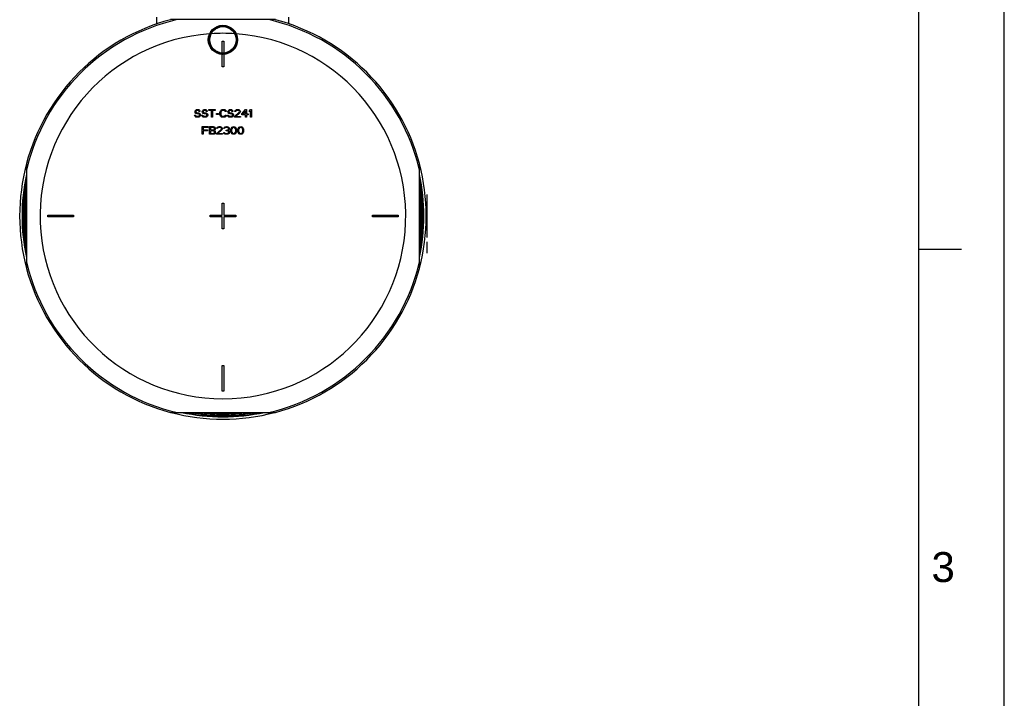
# Model space of a CAD drawing. Header units: millimetres. Extents: x 0 to 420, y 0 to 297.
# Tile 23 of 31: x 305 to 420, y 170 to 250. Entities that reach past the tile are written whole.
import ezdxf

# ---------------------------------------------------------------- set-up
doc = ezdxf.new("R2010")
doc.units = ezdxf.units.MM
doc.header["$LTSCALE"] = 23.1
doc.layers.get('0').update_dxf_attribs({"linetype": 'CONTINUOUS'})
for name, color, linetype in [('01_GLOBAL', 7, 'CONTINUOUS'), ('06_COURBES', 7, 'CONTINUOUS'), ('AXES_REF', 7, 'CONTINUOUS')]:
    doc.layers.add(name, color=color, linetype=linetype)
doc.styles.add('TEXTSTYLE_2', font='arial.ttf')

# ---------------------------------------------------------------- blocks, each defined once
blk = doc.blocks.new('MARGEA3_BL0', base_point=(210.000078, 148.5))
at = {"color": 7, "linetype": 'Continuous'}
for p, q in [((420, 0), (420, 296.999914)), ((420.000078, 0.000001), (420.000078, 297.000001)), ((410.000078, 10.000001), (410.000078, 287.000001)), ((415.000078, 222.750001), (410.000078, 222.750001))]:
    blk.add_line(p, q, dxfattribs=at)
at = {"color": 7, "linetype": 'Continuous', "style": 'TEXTSTYLE_2', "oblique": 0.00001872}
blk.add_text('3', height=3.5, dxfattribs=at).set_placement((411.500078, 183.875001))

msp = doc.modelspace()

# ---------------------------------------------------------------- linework, layer by layer
at = {"color": 7, "linetype": 'Continuous'}
for p, q in [((420, 0), (420, 297)), ((334.87, 249.6), (322.61, 249.6)), ((328.64, 245.71), (328.64, 247.1)), ((328.64, 247.1), (328.84, 247.1)), ((328.84, 247.1), (328.84, 245.71)), ((328.64, 244.1), (328.64, 245.53)), ((328.84, 245.53), (328.84, 244.1)), ((328.84, 244.1), (328.64, 244.1)), ((325.44, 238.37), (325.43, 238.44)), ((325.43, 238.44), (325.54, 238.44)), ((325.5, 238.27), (325.44, 238.37)), ((325.48, 238.88), (325.5, 238.96)), ((325.48, 238.81), (325.48, 238.88)), ((325.5, 238.73), (325.48, 238.81)), ((325.5, 238.96), (325.58, 239.04)), ((325.58, 238.65), (325.5, 238.73)), ((325.59, 238.21), (325.5, 238.27)), ((325.54, 238.44), (325.56, 238.39)), ((325.56, 238.39), (325.61, 238.33)), ((325.58, 239.04), (325.65, 239.08)), ((325.65, 238.62), (325.58, 238.65)), ((325.61, 238.92), (325.59, 238.87)), ((325.59, 238.87), (325.59, 238.83)), ((325.59, 238.83), (325.61, 238.77)), ((325.69, 238.2), (325.59, 238.21)), ((325.67, 238.96), (325.61, 238.92)), ((325.61, 238.77), (325.67, 238.73)), ((325.61, 238.33), (325.69, 238.31)), ((325.65, 239.08), (325.73, 239.1)), ((325.73, 238.6), (325.65, 238.62)), ((325.73, 238.98), (325.67, 238.96)), ((325.67, 238.73), (325.73, 238.71)), ((325.69, 238.31), (325.84, 238.31)), ((325.84, 238.2), (325.69, 238.2)), ((325.73, 239.1), (325.82, 239.1)), ((325.84, 238.98), (325.73, 238.98)), ((325.73, 238.71), (325.84, 238.71)), ((325.84, 238.6), (325.73, 238.6)), ((325.82, 239.1), (325.91, 239.08)), ((325.89, 238.96), (325.84, 238.98)), ((325.84, 238.71), (325.93, 238.69)), ((325.91, 238.58), (325.84, 238.6)), ((325.84, 238.31), (325.91, 238.33)), ((325.93, 238.21), (325.84, 238.2)), ((325.93, 238.92), (325.89, 238.96)), ((325.91, 239.08), (325.99, 239.02)), ((325.97, 238.54), (325.91, 238.58)), ((325.91, 238.33), (325.97, 238.37)), ((325.95, 238.88), (325.93, 238.92)), ((325.93, 238.69), (326.01, 238.65)), ((326.01, 238.25), (325.93, 238.21)), ((326.06, 238.88), (325.95, 238.88)), ((326.01, 238.48), (325.97, 238.54)), ((325.97, 238.37), (326.01, 238.43)), ((325.99, 239.02), (326.04, 238.94)), ((326.01, 238.65), (326.08, 238.58)), ((326.01, 238.43), (326.01, 238.48)), ((326.08, 238.33), (326.01, 238.25)), ((326.04, 238.94), (326.06, 238.88)), ((326.08, 238.58), (326.12, 238.5)), ((326.12, 238.41), (326.08, 238.33)), ((326.12, 238.5), (326.12, 238.41)), ((326.29, 238.37), (326.27, 238.44)), ((326.27, 238.44), (326.38, 238.44)), ((326.34, 238.27), (326.29, 238.37)), ((326.33, 238.88), (326.34, 238.96)), ((326.33, 238.81), (326.33, 238.88)), ((326.34, 238.73), (326.33, 238.81)), ((326.34, 238.96), (326.42, 239.04)), ((326.42, 238.65), (326.34, 238.73)), ((326.44, 238.21), (326.34, 238.27)), ((326.38, 238.44), (326.4, 238.39)), ((326.4, 238.39), (326.46, 238.33)), ((326.42, 239.04), (326.49, 239.08)), ((326.49, 238.62), (326.42, 238.65)), ((326.46, 238.92), (326.44, 238.87)), ((326.44, 238.87), (326.44, 238.83)), ((326.44, 238.83), (326.46, 238.77)), ((326.53, 238.2), (326.44, 238.21)), ((326.51, 238.96), (326.46, 238.92)), ((326.46, 238.77), (326.51, 238.73)), ((326.46, 238.33), (326.53, 238.31)), ((326.49, 239.08), (326.57, 239.1)), ((326.57, 238.6), (326.49, 238.62)), ((326.57, 238.98), (326.51, 238.96)), ((326.51, 238.73), (326.57, 238.71)), ((326.53, 238.31), (326.68, 238.31)), ((326.68, 238.2), (326.53, 238.2)), ((326.57, 239.1), (326.66, 239.1)), ((326.68, 238.98), (326.57, 238.98)), ((326.57, 238.71), (326.68, 238.71)), ((326.68, 238.6), (326.57, 238.6)), ((326.66, 239.1), (326.76, 239.08)), ((326.74, 238.96), (326.68, 238.98)), ((326.68, 238.71), (326.78, 238.69)), ((326.76, 238.58), (326.68, 238.6)), ((326.68, 238.31), (326.76, 238.33)), ((326.78, 238.21), (326.68, 238.2)), ((326.78, 238.92), (326.74, 238.96)), ((326.76, 239.08), (326.83, 239.02)), ((326.81, 238.54), (326.76, 238.58)), ((326.76, 238.33), (326.81, 238.37)), ((326.79, 238.88), (326.78, 238.92)), ((326.78, 238.69), (326.85, 238.65)), ((326.85, 238.25), (326.78, 238.21)), ((326.91, 238.88), (326.79, 238.88)), ((326.85, 238.48), (326.81, 238.54)), ((326.81, 238.37), (326.85, 238.43)), ((326.83, 239.02), (326.89, 238.94)), ((326.85, 238.65), (326.93, 238.58)), ((326.85, 238.43), (326.85, 238.48)), ((326.93, 238.33), (326.85, 238.25)), ((326.89, 238.94), (326.91, 238.88)), ((326.93, 238.58), (326.96, 238.5)), ((326.96, 238.41), (326.93, 238.33)), ((326.96, 238.5), (326.96, 238.41)), ((327.11, 239), (327.11, 239.1)), ((327.11, 239.1), (327.83, 239.1)), ((327.41, 239), (327.11, 239)), ((327.41, 238.2), (327.41, 239)), ((327.53, 238.2), (327.41, 238.2)), ((327.53, 239), (327.53, 238.2)), ((327.83, 239), (327.53, 239)), ((327.83, 239.1), (327.83, 239)), ((327.98, 238.52), (327.98, 238.62)), ((327.98, 238.62), (328.24, 238.62)), ((328.24, 238.52), (327.98, 238.52)), ((328.24, 238.62), (328.24, 238.52)), ((328.39, 238.79), (328.41, 238.88)), ((328.39, 238.5), (328.39, 238.79)), ((328.41, 238.41), (328.39, 238.5)), ((328.41, 238.88), (328.44, 238.96)), ((328.44, 238.33), (328.41, 238.41)), ((328.44, 238.96), (328.52, 239.04)), ((328.52, 238.25), (328.44, 238.33)), ((328.52, 238.87), (328.5, 238.79)), ((328.5, 238.79), (328.5, 238.5)), ((328.5, 238.5), (328.52, 238.43)), ((328.52, 239.04), (328.59, 239.08)), ((328.56, 238.92), (328.52, 238.87)), ((328.52, 238.43), (328.56, 238.37)), ((328.59, 238.21), (328.52, 238.25)), ((328.61, 238.96), (328.56, 238.92)), ((328.56, 238.37), (328.61, 238.33)), ((328.59, 239.08), (328.69, 239.1)), ((328.69, 238.2), (328.59, 238.21)), ((328.69, 238.98), (328.61, 238.96)), ((328.61, 238.33), (328.69, 238.31)), ((328.69, 239.1), (328.86, 239.1)), ((328.86, 238.98), (328.69, 238.98)), ((328.69, 238.31), (328.86, 238.31)), ((328.86, 238.2), (328.69, 238.2)), ((328.86, 239.1), (328.95, 239.08)), ((328.93, 238.96), (328.86, 238.98)), ((328.86, 238.31), (328.93, 238.33)), ((328.95, 238.21), (328.86, 238.2)), ((328.99, 238.92), (328.93, 238.96)), ((328.93, 238.33), (328.99, 238.37)), ((328.95, 239.08), (329.03, 239.04)), ((329.03, 238.25), (328.95, 238.21)), ((329.01, 238.87), (328.99, 238.92)), ((328.99, 238.37), (329.01, 238.43)), ((329.12, 238.87), (329.01, 238.87)), ((329.01, 238.43), (329.12, 238.43)), ((329.03, 239.04), (329.1, 238.96)), ((329.1, 238.33), (329.03, 238.25)), ((329.1, 238.96), (329.12, 238.87)), ((329.12, 238.43), (329.1, 238.33)), ((329.29, 238.37), (329.27, 238.44)), ((329.27, 238.44), (329.38, 238.44)), ((329.34, 238.27), (329.29, 238.37)), ((329.33, 238.88), (329.34, 238.96)), ((329.33, 238.81), (329.33, 238.88)), ((329.34, 238.73), (329.33, 238.81)), ((329.34, 238.96), (329.42, 239.04)), ((329.42, 238.65), (329.34, 238.73)), ((329.44, 238.21), (329.34, 238.27)), ((329.38, 238.44), (329.4, 238.39)), ((329.4, 238.39), (329.46, 238.33)), ((329.42, 239.04), (329.49, 239.08)), ((329.49, 238.62), (329.42, 238.65)), ((329.46, 238.92), (329.44, 238.87)), ((329.44, 238.87), (329.44, 238.83)), ((329.44, 238.83), (329.46, 238.77)), ((329.53, 238.2), (329.44, 238.21)), ((329.51, 238.96), (329.46, 238.92)), ((329.46, 238.77), (329.51, 238.73)), ((329.46, 238.33), (329.53, 238.31)), ((329.49, 239.08), (329.57, 239.1)), ((329.57, 238.6), (329.49, 238.62)), ((329.57, 238.98), (329.51, 238.96)), ((329.51, 238.73), (329.57, 238.71)), ((329.53, 238.31), (329.68, 238.31)), ((329.68, 238.2), (329.53, 238.2)), ((329.57, 239.1), (329.66, 239.1)), ((329.68, 238.98), (329.57, 238.98)), ((329.57, 238.71), (329.68, 238.71)), ((329.68, 238.6), (329.57, 238.6)), ((329.66, 239.1), (329.76, 239.08)), ((329.74, 238.96), (329.68, 238.98)), ((329.68, 238.71), (329.78, 238.69)), ((329.76, 238.58), (329.68, 238.6)), ((329.68, 238.31), (329.76, 238.33)), ((329.78, 238.21), (329.68, 238.2)), ((329.78, 238.92), (329.74, 238.96)), ((329.76, 239.08), (329.83, 239.02)), ((329.81, 238.54), (329.76, 238.58)), ((329.76, 238.33), (329.81, 238.37)), ((329.79, 238.88), (329.78, 238.92)), ((329.78, 238.69), (329.85, 238.65)), ((329.85, 238.25), (329.78, 238.21)), ((329.91, 238.88), (329.79, 238.88)), ((329.85, 238.48), (329.81, 238.54)), ((329.81, 238.37), (329.85, 238.43)), ((329.83, 239.02), (329.89, 238.94)), ((329.85, 238.65), (329.93, 238.58)), ((329.85, 238.43), (329.85, 238.48)), ((329.93, 238.33), (329.85, 238.25)), ((329.89, 238.94), (329.91, 238.88)), ((329.93, 238.58), (329.96, 238.5)), ((329.96, 238.41), (329.93, 238.33)), ((329.96, 238.5), (329.96, 238.41)), ((330.11, 238.29), (330.64, 238.77)), ((330.11, 238.2), (330.11, 238.29)), ((330.79, 238.2), (330.11, 238.2)), ((330.13, 238.88), (330.15, 238.96)), ((330.23, 238.88), (330.13, 238.88)), ((330.15, 238.96), (330.23, 239.04)), ((330.23, 239.04), (330.3, 239.08)), ((330.26, 238.94), (330.23, 238.88)), ((330.32, 238.98), (330.26, 238.94)), ((330.73, 238.71), (330.26, 238.29)), ((330.26, 238.29), (330.79, 238.29)), ((330.3, 239.08), (330.43, 239.1)), ((330.41, 239), (330.32, 238.98)), ((330.49, 239), (330.41, 239)), ((330.43, 239.1), (330.51, 239.1)), ((330.58, 238.98), (330.49, 239)), ((330.51, 239.1), (330.62, 239.08)), ((330.64, 238.94), (330.58, 238.98)), ((330.62, 239.08), (330.69, 239.04)), ((330.68, 238.88), (330.64, 238.94)), ((330.64, 238.77), (330.68, 238.85)), ((330.68, 238.85), (330.68, 238.88)), ((330.69, 239.04), (330.77, 238.96)), ((330.77, 238.77), (330.73, 238.71)), ((330.77, 238.96), (330.79, 238.88)), ((330.79, 238.85), (330.77, 238.77)), ((330.79, 238.88), (330.79, 238.85)), ((330.79, 238.29), (330.79, 238.2)), ((330.94, 238.58), (331.39, 239.1)), ((330.94, 238.46), (330.94, 238.58)), ((331.39, 238.46), (330.94, 238.46)), ((331.39, 238.94), (331.07, 238.58)), ((331.07, 238.58), (331.39, 238.58)), ((331.39, 239.1), (331.5, 239.1)), ((331.39, 238.58), (331.39, 238.94)), ((331.39, 238.2), (331.39, 238.46)), ((331.5, 238.2), (331.39, 238.2)), ((331.5, 239.1), (331.5, 238.58)), ((331.5, 238.58), (331.69, 238.58)), ((331.5, 238.46), (331.5, 238.2)), ((331.69, 238.46), (331.5, 238.46)), ((331.69, 238.58), (331.69, 238.46)), ((331.84, 238.96), (331.95, 239.1)), ((331.84, 238.81), (331.84, 238.96)), ((331.95, 238.94), (331.84, 238.81)), ((331.95, 239.1), (332.06, 239.1)), ((331.95, 238.2), (331.95, 238.94)), ((332.06, 238.2), (331.95, 238.2)), ((332.06, 239.1), (332.06, 238.2)), ((326.33, 236.2), (326.33, 237.1)), ((326.33, 237.1), (327.01, 237.1)), ((326.45, 236.98), (326.45, 236.73)), ((327.01, 236.98), (326.45, 236.98)), ((327.01, 237.1), (327.01, 236.98)), ((327.16, 236.2), (327.16, 237.1)), ((327.16, 237.1), (327.61, 237.1)), ((327.27, 236.98), (327.27, 236.71)), ((327.63, 236.98), (327.27, 236.98)), ((327.61, 237.1), (327.7, 237.08)), ((327.68, 236.96), (327.63, 236.98)), ((327.72, 236.92), (327.68, 236.96)), ((327.7, 237.08), (327.78, 237.02)), ((327.74, 236.87), (327.72, 236.92)), ((327.78, 237.02), (327.83, 236.94)), ((327.83, 236.94), (327.85, 236.88)), ((328.02, 236.88), (328.04, 236.96)), ((328.04, 236.96), (328.12, 237.04)), ((328.12, 237.04), (328.19, 237.08)), ((328.15, 236.94), (328.12, 236.88)), ((328.21, 236.98), (328.15, 236.94)), ((328.19, 237.08), (328.32, 237.1)), ((328.3, 237), (328.21, 236.98)), ((328.38, 237), (328.3, 237)), ((328.32, 237.1), (328.4, 237.1)), ((328.47, 236.98), (328.38, 237)), ((328.4, 237.1), (328.51, 237.08)), ((328.53, 236.94), (328.47, 236.98)), ((328.51, 237.08), (328.58, 237.04)), ((328.57, 236.88), (328.53, 236.94)), ((328.58, 237.04), (328.66, 236.96)), ((328.66, 236.96), (328.68, 236.88)), ((328.85, 236.88), (328.87, 236.96)), ((328.87, 236.96), (328.94, 237.04)), ((328.94, 237.04), (329.02, 237.08)), ((328.98, 236.94), (328.94, 236.88)), ((329.03, 236.98), (328.98, 236.94)), ((329.02, 237.08), (329.15, 237.1)), ((329.13, 237), (329.03, 236.98)), ((329.2, 237), (329.13, 237)), ((329.15, 237.1), (329.18, 237.1)), ((329.18, 237.1), (329.32, 237.08)), ((329.3, 236.98), (329.2, 237)), ((329.35, 236.94), (329.3, 236.98)), ((329.32, 237.08), (329.39, 237.04)), ((329.39, 236.88), (329.35, 236.94)), ((329.39, 237.04), (329.47, 236.96)), ((329.47, 236.96), (329.48, 236.88)), ((329.69, 236.88), (329.73, 236.96)), ((329.73, 236.96), (329.78, 237.02)), ((329.84, 236.94), (329.77, 236.83)), ((329.78, 237.02), (329.88, 237.08)), ((329.9, 236.98), (329.84, 236.94)), ((329.88, 237.08), (329.99, 237.1)), ((329.99, 237), (329.9, 236.98)), ((329.99, 237.1), (330.1, 237.08)), ((330.08, 236.98), (329.99, 237)), ((330.14, 236.94), (330.08, 236.98)), ((330.1, 237.08), (330.2, 237.02)), ((330.22, 236.83), (330.14, 236.94)), ((330.2, 237.02), (330.25, 236.96)), ((330.25, 236.96), (330.29, 236.88)), ((330.52, 236.88), (330.55, 236.96)), ((330.55, 236.96), (330.61, 237.02)), ((330.67, 236.94), (330.59, 236.83)), ((330.61, 237.02), (330.7, 237.08)), ((330.72, 236.98), (330.67, 236.94)), ((330.7, 237.08), (330.82, 237.1)), ((330.82, 237), (330.72, 236.98)), ((330.82, 237.1), (330.93, 237.08)), ((330.91, 236.98), (330.82, 237)), ((330.97, 236.94), (330.91, 236.98)), ((330.93, 237.08), (331.02, 237.02)), ((331.04, 236.83), (330.97, 236.94)), ((331.02, 237.02), (331.08, 236.96)), ((331.08, 236.96), (331.12, 236.88)), ((326.45, 236.2), (326.33, 236.2)), ((326.45, 236.73), (326.93, 236.73)), ((326.45, 236.62), (326.45, 236.2)), ((326.93, 236.62), (326.45, 236.62)), ((326.93, 236.73), (326.93, 236.62)), ((327.61, 236.2), (327.16, 236.2)), ((327.27, 236.71), (327.63, 236.71)), ((327.27, 236.6), (327.27, 236.31)), ((327.63, 236.6), (327.27, 236.6)), ((327.27, 236.31), (327.63, 236.31)), ((327.7, 236.21), (327.61, 236.2)), ((327.63, 236.71), (327.68, 236.73)), ((327.68, 236.58), (327.63, 236.6)), ((327.63, 236.31), (327.68, 236.33)), ((327.68, 236.73), (327.72, 236.77)), ((327.72, 236.54), (327.68, 236.58)), ((327.68, 236.33), (327.72, 236.37)), ((327.78, 236.27), (327.7, 236.21)), ((327.72, 236.77), (327.74, 236.83)), ((327.74, 236.48), (327.72, 236.54)), ((327.72, 236.37), (327.74, 236.43)), ((327.74, 236.83), (327.74, 236.87)), ((327.78, 236.67), (327.74, 236.65)), ((327.74, 236.65), (327.78, 236.64)), ((327.74, 236.43), (327.74, 236.48)), ((327.83, 236.75), (327.78, 236.67)), ((327.78, 236.64), (327.83, 236.56)), ((327.83, 236.35), (327.78, 236.27)), ((327.85, 236.81), (327.83, 236.75)), ((327.83, 236.56), (327.85, 236.5)), ((327.85, 236.41), (327.83, 236.35)), ((327.85, 236.88), (327.85, 236.81)), ((327.85, 236.5), (327.85, 236.41)), ((328, 236.29), (328.53, 236.77)), ((328, 236.2), (328, 236.29)), ((328.68, 236.2), (328, 236.2)), ((328.12, 236.88), (328.02, 236.88)), ((328.62, 236.71), (328.15, 236.29)), ((328.15, 236.29), (328.68, 236.29)), ((328.53, 236.77), (328.57, 236.85)), ((328.57, 236.85), (328.57, 236.88)), ((328.66, 236.77), (328.62, 236.71)), ((328.68, 236.85), (328.66, 236.77)), ((328.68, 236.88), (328.68, 236.85)), ((328.68, 236.29), (328.68, 236.2)), ((328.85, 236.35), (328.83, 236.41)), ((328.83, 236.41), (328.92, 236.41)), ((328.94, 236.88), (328.85, 236.88)), ((328.88, 236.29), (328.85, 236.35)), ((328.94, 236.25), (328.88, 236.29)), ((328.92, 236.41), (328.94, 236.37)), ((328.94, 236.37), (328.98, 236.33)), ((329.02, 236.21), (328.94, 236.25)), ((328.98, 236.33), (329.02, 236.31)), ((329.02, 236.31), (329.11, 236.29)), ((329.09, 236.2), (329.02, 236.21)), ((329.24, 236.2), (329.09, 236.2)), ((329.11, 236.29), (329.22, 236.29)), ((329.13, 236.62), (329.13, 236.69)), ((329.13, 236.69), (329.2, 236.69)), ((329.2, 236.62), (329.13, 236.62)), ((329.2, 236.69), (329.32, 236.73)), ((329.32, 236.6), (329.2, 236.62)), ((329.22, 236.29), (329.32, 236.31)), ((329.32, 236.21), (329.24, 236.2)), ((329.32, 236.73), (329.35, 236.77)), ((329.37, 236.56), (329.32, 236.6)), ((329.32, 236.31), (329.35, 236.33)), ((329.39, 236.25), (329.32, 236.21)), ((329.35, 236.77), (329.39, 236.85)), ((329.43, 236.71), (329.35, 236.65)), ((329.35, 236.65), (329.45, 236.62)), ((329.35, 236.33), (329.39, 236.37)), ((329.41, 236.48), (329.37, 236.56)), ((329.39, 236.85), (329.39, 236.88)), ((329.39, 236.37), (329.41, 236.41)), ((329.45, 236.29), (329.39, 236.25)), ((329.41, 236.41), (329.41, 236.48)), ((329.47, 236.77), (329.43, 236.71)), ((329.45, 236.62), (329.48, 236.56)), ((329.48, 236.35), (329.45, 236.29)), ((329.48, 236.85), (329.47, 236.77)), ((329.48, 236.88), (329.48, 236.85)), ((329.48, 236.56), (329.5, 236.48)), ((329.5, 236.41), (329.48, 236.35)), ((329.5, 236.48), (329.5, 236.41)), ((329.65, 236.73), (329.67, 236.83)), ((329.65, 236.56), (329.65, 236.73)), ((329.67, 236.46), (329.65, 236.56)), ((329.67, 236.83), (329.69, 236.88)), ((329.69, 236.41), (329.67, 236.46)), ((329.73, 236.33), (329.69, 236.41)), ((329.78, 236.27), (329.73, 236.33)), ((329.77, 236.83), (329.75, 236.71)), ((329.75, 236.71), (329.75, 236.58)), ((329.75, 236.58), (329.77, 236.46)), ((329.77, 236.46), (329.84, 236.35)), ((329.88, 236.21), (329.78, 236.27)), ((329.84, 236.35), (329.9, 236.31)), ((329.99, 236.2), (329.88, 236.21)), ((329.9, 236.31), (329.99, 236.29)), ((329.99, 236.29), (330.08, 236.31)), ((330.1, 236.21), (329.99, 236.2)), ((330.08, 236.31), (330.14, 236.35)), ((330.2, 236.27), (330.1, 236.21)), ((330.14, 236.35), (330.22, 236.46)), ((330.25, 236.33), (330.2, 236.27)), ((330.23, 236.71), (330.22, 236.83)), ((330.22, 236.46), (330.23, 236.58)), ((330.23, 236.58), (330.23, 236.71)), ((330.29, 236.41), (330.25, 236.33)), ((330.29, 236.88), (330.31, 236.83)), ((330.31, 236.46), (330.29, 236.41)), ((330.31, 236.83), (330.33, 236.73)), ((330.33, 236.56), (330.31, 236.46)), ((330.33, 236.73), (330.33, 236.56)), ((330.48, 236.73), (330.5, 236.83)), ((330.48, 236.56), (330.48, 236.73)), ((330.5, 236.46), (330.48, 236.56)), ((330.5, 236.83), (330.52, 236.88)), ((330.52, 236.41), (330.5, 236.46)), ((330.55, 236.33), (330.52, 236.41)), ((330.61, 236.27), (330.55, 236.33)), ((330.59, 236.83), (330.57, 236.71)), ((330.57, 236.71), (330.57, 236.58)), ((330.57, 236.58), (330.59, 236.46)), ((330.59, 236.46), (330.67, 236.35)), ((330.7, 236.21), (330.61, 236.27)), ((330.67, 236.35), (330.72, 236.31)), ((330.82, 236.2), (330.7, 236.21)), ((330.72, 236.31), (330.82, 236.29)), ((330.82, 236.29), (330.91, 236.31)), ((330.93, 236.21), (330.82, 236.2)), ((330.91, 236.31), (330.97, 236.35)), ((331.02, 236.27), (330.93, 236.21)), ((330.97, 236.35), (331.04, 236.46)), ((331.08, 236.33), (331.02, 236.27)), ((331.06, 236.71), (331.04, 236.83)), ((331.04, 236.46), (331.06, 236.58)), ((331.06, 236.58), (331.06, 236.71)), ((331.12, 236.41), (331.08, 236.33)), ((331.12, 236.88), (331.13, 236.83)), ((331.13, 236.46), (331.12, 236.41)), ((331.13, 236.83), (331.15, 236.73)), ((331.15, 236.56), (331.13, 236.46)), ((331.15, 236.73), (331.15, 236.56)), ((305.79, 232.77), (305.79, 220.52)), ((351.69, 220.52), (351.69, 232.77)), ((328.64, 226.75), (328.64, 228.15)), ((328.64, 228.15), (328.84, 228.15)), ((328.84, 228.15), (328.84, 226.75)), ((308.29, 226.55), (308.29, 226.75)), ((308.29, 226.75), (311.29, 226.75)), ((311.29, 226.55), (308.29, 226.55)), ((311.29, 226.75), (311.29, 226.55)), ((327.24, 226.75), (328.64, 226.75)), ((327.24, 226.55), (327.24, 226.75)), ((328.64, 226.55), (327.24, 226.55)), ((328.64, 225.15), (328.64, 226.55)), ((328.84, 226.75), (330.24, 226.75)), ((330.24, 226.55), (328.84, 226.55)), ((328.84, 226.55), (328.84, 225.15)), ((330.24, 226.75), (330.24, 226.55)), ((346.19, 226.75), (349.19, 226.75)), ((346.19, 226.55), (346.19, 226.75)), ((349.19, 226.55), (346.19, 226.55)), ((349.19, 226.75), (349.19, 226.55)), ((328.84, 225.15), (328.64, 225.15)), ((328.64, 209.2), (328.84, 209.2)), ((328.64, 206.2), (328.64, 209.2)), ((328.84, 209.2), (328.84, 206.2)), ((328.84, 206.2), (328.64, 206.2)), ((322.61, 203.7), (334.87, 203.7))]:
    msp.add_line(p, q, dxfattribs=at)
for radius in [1.71, 1.67, 1.62, 1.6, 1.59, 1.54, 1.54]:
    msp.add_circle((328.74, 247.24), radius, dxfattribs=at)
at = {"color": 9, "linetype": 'Continuous'}
msp.add_circle((328.74, 247.24), 1.66, dxfattribs=at)
at = {"color": 7, "linetype": 'Continuous'}
for radius, start, end in [(23.75, 104.9526, 165.0474), (23.75, 14.9526, 75.0474), (23.39, 168.8703, 191.1297), (23.39, 348.8703, 11.1297), (23.14, 172.6544, 187.3456), (23.14, 352.6544, 7.3456), (23, 176.2223, 183.7762), (23, 356.2239, 3.7778), (23.75, 194.9526, 255.0474), (23.75, 284.9526, 345.0474), (23.39, 258.8695, 281.1305), (23.14, 262.6539, 277.3461), (23, 266.2231, 273.7769)]:
    msp.add_arc((328.74, 226.65), radius, start, end, dxfattribs=at)
at = {"color": 9, "linetype": 'Continuous'}
for radius, start, end in [(23.57, 103.1224, 166.8776), (23.57, 13.1224, 76.8776), (23.26, 170.672, 189.328), (23.26, 350.672, 9.328), (23.57, 193.1224, 256.8776), (23.57, 283.1224, 346.8776), (23.26, 260.671, 279.329)]:
    msp.add_arc((328.74, 226.65), radius, start, end, dxfattribs=at)
at = {"layer": '01_GLOBAL', "color": 7, "linetype": 'Continuous'}
for p, q in [((321.04, 249.12), (321.04, 249.88)), ((336.44, 249.12), (336.44, 249.88))]:
    msp.add_line(p, q, dxfattribs=at)
at = {"layer": '06_COURBES', "color": 4, "linetype": 'Continuous'}
for p, q in [((352.54, 229.15), (352.54, 224.15)), ((352.54, 223.63), (352.54, 222.3))]:
    msp.add_line(p, q, dxfattribs=at)
at = {"layer": 'AXES_REF', "color": 9, "linetype": 'Continuous'}
for radius, start, end in [(21.35, 94.1936, 85.8064), (21.35, 86.3442, 93.6558), (23.46, 168.0587, 191.9413), (23.46, 348.0587, 11.9413), (23.46, 258.0596, 281.9404)]:
    msp.add_arc((328.74, 226.65), radius, start, end, dxfattribs=at)
at = {"layer": 'AXES_REF', "color": 7, "linetype": 'Continuous'}
for start, end in [(165.1775, 194.8225), (345.1775, 14.8225), (255.1775, 284.8225)]:
    msp.add_arc((328.74, 226.65), 23.74, start, end, dxfattribs=at)

# ---------------------------------------------------------------- block references
at = {"color": 7, "linetype": 'Continuous'}
msp.add_blockref('MARGEA3_BL0', (210, 148.5), dxfattribs=at)

doc.saveas('drawing.dxf')
